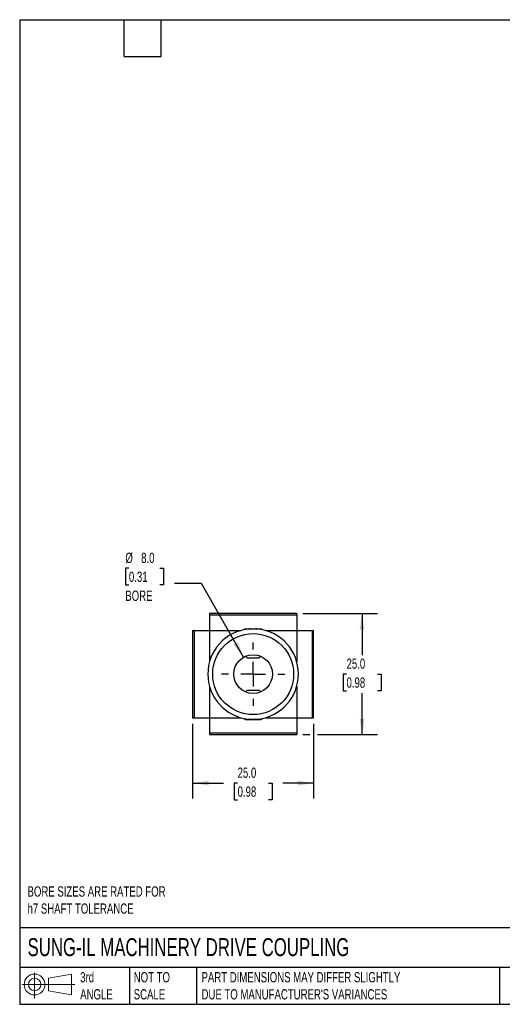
# Model space of a CAD drawing. Header units: millimetres. Extents: x 6 to 273, y 6 to 210.
# Tile 1 of 3: x 6 to 106, y 6 to 210. Entities that reach past the tile are written whole.
import ezdxf

# ---------------------------------------------------------------- set-up
doc = ezdxf.new("R2010")
doc.units = ezdxf.units.MM
doc.linetypes.add('SLD-Center', pattern=[19.05, 15.24, -1.27, 1.27, -1.27])
doc.linetypes.add('SLD-Solid', pattern=[0])
doc.layers.add('CENTER', color=40, linetype='SLD-Center')
doc.layers.add('SLD-DEFPOINTS', color=7, linetype='Continuous')
doc.layers.add('DIMENSIONS', color=140, linetype='SLD-Solid', lineweight=25)
doc.layers.add('TEXT', color=140, linetype='SLD-Solid', lineweight=25)
doc.styles.add('SLDTEXTSTYLE0', font='TXT', dxfattribs={"width": 0.7})
doc.dimstyles.new('SLDDIMSTYLE2', dxfattribs={"dimtxt": 2.158008, "dimasz": 3.302, "dimexe": 0, "dimexo": 0.0625, "dimgap": 0.539502, "dimtad": 0, "dimtih": 1, "dimtoh": 1, "dimdec": 1, "dimrnd": 1e-09, "dimzin": 4, "dimdsep": 46, "dimtxsty": 'SLDTEXTSTYLE0', "dimsah": 1, "dimcen": 0, "dimadec": 0, "dimazin": 1, "dimtfac": 1, "dimtdec": 1, "dimtofl": 0, "dimtmove": 0, "dimatfit": 3, "dimfxl": 0, "dimfrac": 2, "dimtolj": 1, "dimtzin": 12, "dimarcsym": 0})
doc.dimstyles.new('SLDDIMSTYLE4', dxfattribs={"dimtxt": 2.158008, "dimasz": 3.302, "dimexe": 0, "dimexo": 0.0625, "dimgap": 0.539502, "dimtad": 0, "dimtih": 1, "dimtoh": 1, "dimdec": 1, "dimrnd": 1e-09, "dimzin": 4, "dimdsep": 46, "dimtxsty": 'SLDTEXTSTYLE0', "dimsah": 1, "dimcen": 0.09, "dimadec": 0, "dimazin": 1, "dimtfac": 1, "dimtdec": 1, "dimtofl": 0, "dimtmove": 0, "dimatfit": 3, "dimfxl": 0, "dimfrac": 2, "dimtolj": 1, "dimtzin": 12, "dimarcsym": 0})

# ---------------------------------------------------------------- blocks, each defined once
blk = doc.blocks.new('Block11')
at = {"color": 7, "linetype": 'SLD-Solid', "lineweight": 18}
for p, q in [((2.59, 5.31), (2.59, 0)), ((5.48, 4.17), (10.18, 5.03)), ((5.48, 1.6), (5.48, 4.17)), ((10.18, 5.03), (10.18, 0.73)), ((0, 2.88), (10.87, 2.88)), ((5.48, 1.6), (10.18, 0.73))]:
    blk.add_line(p, q, dxfattribs=at)
for radius in [2.15, 1.29]:
    blk.add_circle((2.59, 2.88), radius, dxfattribs=at)
blk = doc.blocks.new('Block12')
at = {"layer": 'SLD-DEFPOINTS'}
blk.add_blockref('Block11', (0, 0), dxfattribs=at)
blk = doc.blocks.new('_D_9')
at = {"layer": 'DIMENSIONS'}
for p, q in [((28.91, 96.34), (28.19, 96.34)), ((28.19, 96.34), (28.19, 92.91)), ((35.32, 96.34), (36.05, 96.34)), ((36.05, 96.34), (36.05, 92.91)), ((28.19, 92.91), (28.91, 92.91)), ((36.05, 92.91), (35.32, 92.91)), ((43.92, 93.2), (38.36, 93.2)), ((52.59, 77.97), (43.92, 93.2))]:
    blk.add_line(p, q, dxfattribs=at)
blk.add_solid([(52.59, 77.97), (51.4, 81.09), (50.51, 80.59)], dxfattribs=at)
at = {"layer": 'DIMENSIONS', "char_height": 2.117, "attachment_point": 1, "style": 'SLDTEXTSTYLE0'}
for s, insert in [('%%c', (28.18, 99.55)), ('8.0', (31.44, 99.55)), ('0.31', (28.91, 95.64)), ('BORE', (28.17, 91.72))]:
    blk.add_mtext(s, dxfattribs=dict(at, insert=insert))
blk = doc.blocks.new('_D_10')
at = {"layer": 'DIMENSIONS'}
for p, q in [((42.07, 64.23), (42.07, 48.82)), ((67.07, 64.23), (67.07, 48.82)), ((42.07, 52), (48.44, 52)), ((51.36, 52), (50.64, 52)), ((50.64, 52), (50.64, 48.57)), ((57.77, 52), (58.5, 52)), ((58.5, 52), (58.5, 48.57)), ((67.07, 52), (60.7, 52)), ((50.64, 48.57), (51.36, 48.57)), ((58.5, 48.57), (57.77, 48.57))]:
    blk.add_line(p, q, dxfattribs=at)
for points in [[(42.07, 52), (45.37, 51.49), (45.37, 52.51)], [(67.07, 52), (63.77, 52.51), (63.77, 51.49)]]:
    blk.add_solid(points, dxfattribs=at)
at = {"layer": 'DIMENSIONS', "char_height": 2.117, "attachment_point": 1, "style": 'SLDTEXTSTYLE0'}
for s, insert in [('25.0', (51.36, 55.21)), ('0.98', (51.36, 51.3))]:
    blk.add_mtext(s, dxfattribs=dict(at, insert=insert))
blk = doc.blocks.new('_D_11')
at = {"layer": 'DIMENSIONS'}
for p, q in [((64.84, 87), (80.24, 87)), ((77.07, 87), (77.07, 78.41)), ((73.86, 74.5), (73.14, 74.5)), ((73.14, 74.5), (73.14, 71.07)), ((80.27, 74.5), (81, 74.5)), ((81, 74.5), (81, 71.07)), ((73.14, 71.07), (73.86, 71.07)), ((77.07, 62), (77.07, 70.58)), ((81, 71.07), (80.27, 71.07)), ((64.84, 62), (66.31, 62)), ((67.83, 62), (80.24, 62))]:
    blk.add_line(p, q, dxfattribs=at)
for points in [[(77.07, 87), (76.56, 83.7), (77.58, 83.7)], [(77.07, 62), (77.58, 65.3), (76.56, 65.3)]]:
    blk.add_solid(points, dxfattribs=at)
at = {"layer": 'DIMENSIONS', "char_height": 2.117, "attachment_point": 1, "style": 'SLDTEXTSTYLE0'}
for s, insert in [('25.0', (73.86, 77.71)), ('0.98', (73.86, 73.8))]:
    blk.add_mtext(s, dxfattribs=dict(at, insert=insert))
blk = doc.blocks.new('SW_CENTERMARKSYMBOL_3')
at = {"layer": 'CENTER', "color": 0}
for p, q in [((0, 5.08), (0, 6.54)), ((0, 0), (0, 2.54)), ((-5.08, 0), (-6.54, 0)), ((0, 0), (-2.54, 0)), ((0, 0), (0, -2.54)), ((0, 0), (2.54, 0)), ((5.08, 0), (6.54, 0)), ((0, -5.08), (0, -6.54))]:
    blk.add_line(p, q, dxfattribs=at)

msp = doc.modelspace()

# ---------------------------------------------------------------- linework, layer by layer
for p, q in [((63.57, 87), (45.57, 87)), ((45.57, 87), (45.57, 86.69)), ((63.57, 86.69), (45.57, 86.69)), ((45.57, 86.69), (45.57, 83.5)), ((63.57, 87), (63.57, 86.69)), ((63.57, 86.69), (63.57, 83.5)), ((42.07, 83.5), (42.07, 65.5)), ((42.07, 83.5), (42.38, 83.5)), ((42.38, 83.5), (42.38, 65.5)), ((42.38, 83.5), (45.57, 83.5)), ((45.57, 83.5), (52.03, 83.5)), ((45.57, 83.5), (45.57, 77.03)), ((52.96, 83.85), (52.59, 83.64)), ((52.96, 83.85), (55.51, 83.85)), ((55.51, 83.85), (56.18, 83.85)), ((56.54, 83.64), (56.18, 83.85)), ((57.1, 83.5), (63.57, 83.5)), ((63.57, 83.5), (66.76, 83.5)), ((63.57, 83.5), (63.57, 77.03)), ((66.76, 83.5), (66.76, 65.5)), ((66.76, 83.5), (67.07, 83.5)), ((67.07, 65.5), (67.07, 83.5)), ((52.99, 78.17), (53.32, 77.85)), ((53.32, 77.85), (55.3, 77.85)), ((55.3, 77.85), (55.82, 77.85)), ((55.82, 77.85), (56.14, 78.17)), ((45.57, 71.96), (45.57, 65.5)), ((53.32, 71.15), (52.99, 70.82)), ((53.32, 71.15), (55.3, 71.15)), ((55.3, 71.15), (55.82, 71.15)), ((56.14, 70.82), (55.82, 71.15)), ((63.57, 71.96), (63.57, 65.5)), ((42.07, 65.5), (42.38, 65.5)), ((42.38, 65.5), (45.57, 65.5)), ((45.57, 65.5), (52.03, 65.5)), ((45.57, 65.5), (45.57, 62.31)), ((52.59, 65.36), (52.96, 65.15)), ((52.96, 65.15), (55.51, 65.15)), ((55.51, 65.15), (56.18, 65.15)), ((56.18, 65.15), (56.54, 65.36)), ((57.1, 65.5), (63.57, 65.5)), ((63.57, 65.5), (66.76, 65.5)), ((63.57, 65.5), (63.57, 62.31)), ((66.76, 65.5), (67.07, 65.5)), ((63.57, 62.31), (45.57, 62.31)), ((45.57, 62.31), (45.57, 62)), ((45.57, 62), (63.57, 62)), ((63.57, 62.31), (63.57, 62))]:
    msp.add_line(p, q)
for radius in [8.35, 4]:
    msp.add_circle((54.57, 74.5), radius)
for start, end in [(96.3053, 263.6947), (276.3053, 83.6947)]:
    msp.add_arc((54.57, 74.5), 9.35, start, end)
for points in [[(55.59, 83.79), (55.45, 83.81), (55.28, 83.81), (54.93, 83.8), (54.75, 83.8), (54.39, 83.8), (54.21, 83.8), (53.86, 83.81), (53.69, 83.81), (53.54, 83.79)], [(53.54, 65.2), (53.69, 65.19), (53.85, 65.19), (54.21, 65.19), (54.38, 65.19), (54.75, 65.19), (54.93, 65.19), (55.28, 65.19), (55.45, 65.19), (55.59, 65.2)]]:
    msp.add_open_spline(points, degree=3, knots=[0, 0, 0, 0, 0.25, 0.25, 0.5, 0.5, 0.75, 0.75, 1, 1, 1, 1])
at = {"layer": 'TEXT'}
for p, q in [((6.35, 209.55), (273.05, 209.55)), ((6.35, 209.55), (6.35, 6.35)), ((27.94, 201.93), (27.94, 209.55)), ((35.56, 201.93), (35.56, 209.55)), ((27.94, 201.93), (35.56, 201.93)), ((273.05, 22.13), (6.35, 22.13)), ((273.05, 13.97), (6.35, 13.97)), ((29.04, 13.97), (29.04, 6.35)), ((42.84, 13.97), (42.84, 6.35)), ((105.48, 13.97), (105.48, 6.35)), ((6.35, 6.35), (273.05, 6.35))]:
    msp.add_line(p, q, dxfattribs=at)

# ---------------------------------------------------------------- block references
at = {"layer": 'CENTER'}
msp.add_blockref('SW_CENTERMARKSYMBOL_3', (54.57, 74.5), dxfattribs=at)
at = {"layer": 'SLD-DEFPOINTS'}
msp.add_blockref('Block12', (6.84, 7.55), dxfattribs=at)

# ---------------------------------------------------------------- texts
at = {"layer": 'TEXT', "attachment_point": 1, "style": 'SLDTEXTSTYLE0'}
for s, insert, char_height in [('BORE SIZES ARE RATED FOR^Jh7 SHAFT TOLERANCE', (7.97, 30.69), 2.1167), ('SUNG-IL MACHINERY DRIVE COUPLING', (7.97, 20), 3.7042), ('3rd^JANGLE', (18.85, 13), 2.117), ('NOT TO^JSCALE', (29.91, 13), 2.1167), ("PART DIMENSIONS MAY DIFFER SLIGHTLY ^JDUE TO MANUFACTURER'S VARIANCES", (43.91, 13), 2.1167)]:
    msp.add_mtext(s, dxfattribs=dict(at, insert=insert, char_height=char_height))

# ---------------------------------------------------------------- dimensions: what is measured, and where the dimension line sits
at = {"layer": 'DIMENSIONS'}
dim = msp.add_diameter_dim_2p(p1=(56.55, 71.02), p2=(52.59, 77.97), text='<>\\PBORE', dimstyle='SLDDIMSTYLE2', dxfattribs=at)
dim.commit()
dim.dimension.update_dxf_attribs({"geometry": '_D_9', "text_midpoint": (32.12, 94.32), "dimtype": 163})
dim = msp.add_linear_dim(base=(77.07, 87), p1=(63.57, 62), p2=(63.57, 87), angle=90, dimstyle='SLDDIMSTYLE4', dxfattribs=at)
dim.commit()
dim.dimension.update_dxf_attribs({"geometry": '_D_11', "text_midpoint": (77.07, 74.5), "dimtype": 160})
dim = msp.add_linear_dim(base=(67.07, 52), p1=(42.07, 65.5), p2=(67.07, 65.5), dimstyle='SLDDIMSTYLE4', dxfattribs=at)
dim.commit()
dim.dimension.update_dxf_attribs({"geometry": '_D_10', "text_midpoint": (54.57, 52), "dimtype": 160})

doc.saveas('drawing.dxf')
